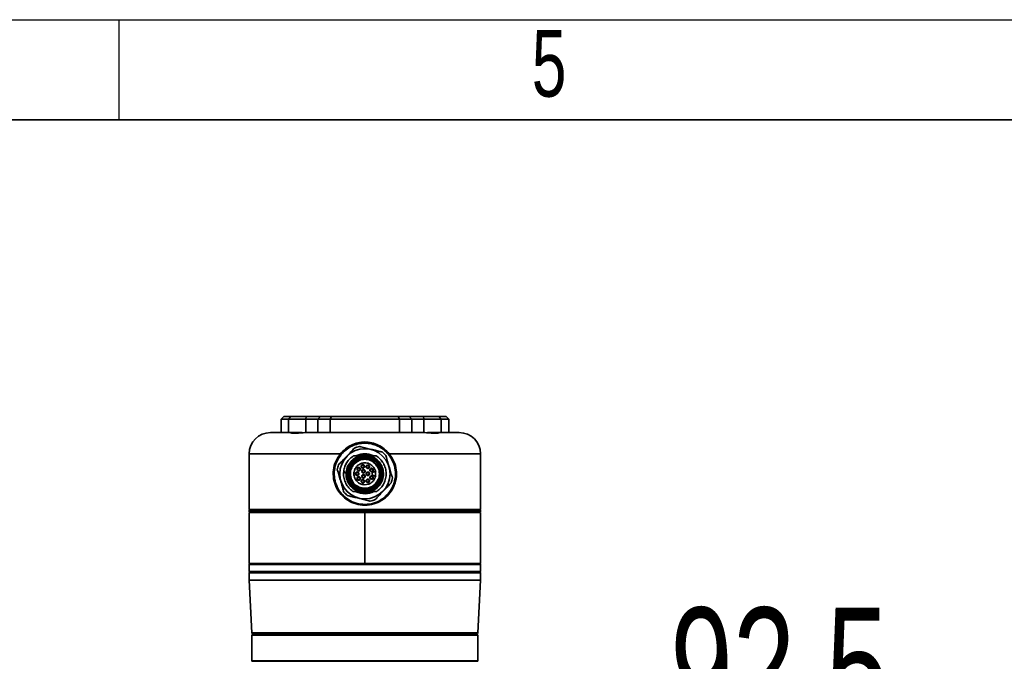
# Model space of a CAD drawing. Header units: millimetres. Extents: x 0 to 297, y 0 to 209.
# Tile 35 of 39: x 121 to 158, y 185 to 209. Entities that reach past the tile are written whole.
import ezdxf

# ---------------------------------------------------------------- set-up
doc = ezdxf.new("R2010")
doc.units = ezdxf.units.MM
doc.layers.add('图层0', color=7, linetype='Continuous')
doc.layers.add('细实线', color=7, linetype='Continuous')
doc.layers.add('粗实线', color=7, linetype='Continuous', lineweight=50)
doc.styles.add('SLDTEXTSTYLE2', font='TXT', dxfattribs={"width": 0.7})
doc.dimstyles.new('SLDDIMSTYLE0', dxfattribs={"dimtxt": 4.5, "dimasz": 3, "dimexe": 0, "dimexo": 0.0625, "dimgap": 1.125, "dimtad": 2, "dimlfac": 10, "dimrnd": 1e-09, "dimzin": 12, "dimdsep": 46, "dimtxsty": 'SLDTEXTSTYLE2', "dimsah": 1, "dimcen": 0.09, "dimadec": 0, "dimazin": 3, "dimtfac": 1, "dimtofl": 0, "dimtmove": 0, "dimatfit": 3, "dimfxl": 0, "dimfrac": 2, "dimtolj": 1, "dimtzin": 12, "dimarcsym": 0})

# ---------------------------------------------------------------- blocks, each defined once
blk = doc.blocks.new('_D_12')
at = {"layer": '图层0'}
for p, q in [((129.357, 175.636), (129.357, 181.856)), ((138.607, 175.636), (138.607, 181.856)), ((138.607, 180.856), (129.357, 180.856)), ((138.607, 180.856), (155.938, 180.856))]:
    blk.add_line(p, q, dxfattribs=at)
for points in [[(129.357, 180.856), (132.357, 180.406), (132.357, 181.306)], [(138.607, 180.856), (135.607, 181.306), (135.607, 180.406)]]:
    blk.add_solid(points, dxfattribs=at)
at = {"layer": '图层0', "insert": (145.463, 186.657), "char_height": 4.5, "attachment_point": 1, "rotation": 360, "style": 'SLDTEXTSTYLE2'}
blk.add_mtext('92.5', dxfattribs=at)

msp = doc.modelspace()

# ---------------------------------------------------------------- linework, layer by layer
at = {"color": 7, "linetype": 'Continuous', "lineweight": 35}
for p, q in [((130.930194, 193.836466), (130.830194, 193.736466)), ((130.830194, 193.736466), (130.830194, 193.236466)), ((131.110109, 193.736466), (130.830194, 193.736466)), ((130.930194, 193.836466), (131.201223, 193.836466)), ((131.110109, 193.736466), (131.201223, 193.836466)), ((131.110109, 193.236466), (131.110109, 193.736466)), ((131.764209, 193.736466), (131.110109, 193.736466)), ((131.201223, 193.836466), (131.77356, 193.836466)), ((131.77356, 193.836466), (131.764209, 193.736466)), ((132.215261, 193.736466), (131.764209, 193.736466)), ((131.77356, 193.836466), (132.314823, 193.836466)), ((132.314823, 193.836466), (132.215261, 193.736466)), ((132.682075, 193.736466), (132.215261, 193.736466)), ((132.314823, 193.836466), (132.723285, 193.836466)), ((132.723285, 193.836466), (132.682075, 193.736466)), ((135.278313, 193.736466), (132.682075, 193.736466)), ((132.682075, 193.736466), (132.682075, 193.236466)), ((132.723285, 193.836466), (135.237103, 193.836466)), ((135.278313, 193.736466), (135.237103, 193.836466)), ((135.237103, 193.836466), (135.645565, 193.836466)), ((135.278313, 193.236466), (135.278313, 193.736466)), ((135.745127, 193.736466), (135.278313, 193.736466)), ((135.645565, 193.836466), (135.745127, 193.736466)), ((135.645565, 193.836466), (136.186828, 193.836466)), ((136.196179, 193.736466), (135.745127, 193.736466)), ((136.186828, 193.836466), (136.196179, 193.736466)), ((136.186828, 193.836466), (136.759165, 193.836466)), ((136.850279, 193.736466), (136.196179, 193.736466)), ((136.759165, 193.836466), (136.850279, 193.736466)), ((136.759165, 193.836466), (137.030194, 193.836466)), ((136.850279, 193.736466), (136.850279, 193.236466)), ((137.130194, 193.736466), (136.850279, 193.736466)), ((137.130194, 193.736466), (137.030194, 193.836466)), ((137.130194, 193.236466), (137.130194, 193.736466)), ((130.430194, 193.236466), (131.191567, 193.236466)), ((131.191567, 193.236466), (131.628539, 193.236466)), ((131.783365, 193.236466), (136.177023, 193.236466)), ((136.331849, 193.236466), (136.768821, 193.236466)), ((136.768821, 193.236466), (137.530194, 193.236466)), ((129.630194, 192.436466), (129.630194, 190.346466)), ((133.062879, 192.436466), (133.092366, 192.417398)), ((134.868022, 192.417398), (134.897509, 192.436466)), ((138.330194, 190.346466), (138.330194, 192.436466)), ((133.452075, 192.106841), (133.45586, 192.110488)), ((133.460393, 192.112994), (133.45586, 192.110488)), ((133.467723, 192.094386), (133.45586, 192.110488)), ((133.458381, 192.114644), (133.502897, 192.163763)), ((133.50708, 192.131385), (133.460393, 192.112994)), ((133.467723, 192.094386), (133.51441, 192.112776)), ((133.502897, 192.163763), (133.552016, 192.208279)), ((133.51441, 192.112776), (133.50708, 192.131384)), ((133.553666, 192.206267), (133.535276, 192.15958)), ((133.535276, 192.15958), (133.553884, 192.15225)), ((133.577113, 192.089547), (133.545323, 192.121337)), ((133.553666, 192.206267), (133.556172, 192.2108)), ((133.553885, 192.15225), (133.572274, 192.198937)), ((133.559819, 192.214585), (133.556172, 192.2108)), ((133.556172, 192.2108), (133.572274, 192.198937)), ((133.758836, 192.20757), (133.577113, 192.089547)), ((133.712404, 192.161138), (133.594821, 192.071839)), ((133.736168, 192.184903), (133.712404, 192.161138)), ((133.814359, 192.263093), (133.758836, 192.20757)), ((134.146326, 192.366466), (133.814061, 192.366466)), ((134.329624, 192.117976), (134.357786, 192.152754)), ((132.842365, 191.880373), (132.875398, 191.881332)), ((132.842416, 191.880383), (132.875122, 191.881332)), ((133.252037, 191.714623), (133.185784, 191.780876)), ((133.699026, 191.90319), (133.704546, 191.90947)), ((133.879233, 191.82769), (133.892694, 191.83802)), ((134.325194, 191.756466), (134.386711, 191.756466)), ((134.385955, 191.756466), (134.385955, 191.616466)), ((134.486765, 191.901493), (134.481869, 191.899415)), ((134.532497, 191.920905), (134.486765, 191.901493)), ((132.870729, 191.41299), (132.847298, 191.411219)), ((133.403291, 191.639894), (133.383838, 191.62044)), ((133.953993, 191.274799), (134.132325, 191.303044)), ((134.138885, 191.373312), (134.11819, 191.359386)), ((134.289169, 191.511656), (134.278558, 191.497702)), ((134.386711, 191.616466), (134.325194, 191.616466)), ((134.365567, 191.301093), (134.454866, 191.418676)), ((134.454866, 191.418676), (134.554065, 191.517875)), ((134.556821, 191.520631), (134.554065, 191.517875)), ((133.746956, 191.026466), (133.838684, 191.026466)), ((133.914168, 191.09011), (133.962311, 191.138253)), ((133.914168, 191.09011), (133.920714, 191.096656)), ((133.962311, 191.138253), (133.965716, 191.141658)), ((134.121704, 191.026466), (134.213432, 191.026466)), ((134.244944, 191.038464), (134.310179, 191.076156)), ((134.325331, 191.19567), (134.404458, 191.262202)), ((134.415065, 191.251595), (134.404458, 191.262202)), ((133.980194, 190.346466), (129.630194, 190.346466)), ((129.650194, 190.336466), (129.630194, 190.316466)), ((129.630194, 190.316466), (138.330194, 190.316466)), ((129.630194, 190.256466), (129.630194, 190.316466)), ((138.330194, 190.256466), (129.630194, 190.256466)), ((129.630194, 190.236466), (129.630194, 188.316466)), ((129.630194, 190.236466), (133.980194, 190.236466)), ((129.650194, 190.336466), (138.310194, 190.336466)), ((129.900194, 190.236466), (129.900194, 190.256466)), ((138.330194, 190.346466), (133.980194, 190.346466)), ((133.980194, 188.316466), (133.980194, 190.236466)), ((133.980194, 190.236466), (138.330194, 190.236466)), ((138.060194, 190.236466), (138.060194, 190.256466)), ((138.310194, 190.336466), (138.330194, 190.316466)), ((138.330194, 190.256466), (138.330194, 190.316466)), ((138.330194, 188.316466), (138.330194, 190.236466)), ((129.630194, 188.316466), (129.650194, 188.296466)), ((133.980194, 188.316466), (129.630194, 188.316466)), ((129.650194, 188.296466), (129.630194, 188.276466)), ((129.630194, 188.276466), (129.630194, 188.016466)), ((134.029045, 188.276466), (129.630194, 188.276466)), ((129.630194, 188.016466), (129.650194, 187.996466)), ((129.630194, 188.016466), (138.330194, 188.016466)), ((129.650194, 187.986466), (129.630194, 187.966466)), ((129.630194, 187.966466), (129.630194, 187.686466)), ((138.330194, 187.966466), (129.630194, 187.966466)), ((133.980194, 188.296466), (129.650194, 188.296466)), ((129.650194, 188.296466), (134.02882, 188.296466)), ((138.310194, 187.996466), (129.650194, 187.996466)), ((129.650194, 187.986466), (138.310194, 187.986466)), ((133.980194, 188.296466), (133.980194, 188.316466)), ((138.330194, 188.316466), (133.980194, 188.316466)), ((138.310194, 188.296466), (133.980194, 188.296466)), ((134.02882, 188.296466), (138.310194, 188.296466)), ((138.330194, 188.276466), (134.029045, 188.276466)), ((138.310194, 188.296466), (138.330194, 188.316466)), ((138.330194, 188.276466), (138.310194, 188.296466)), ((138.310194, 187.996466), (138.330194, 188.016466)), ((138.330194, 187.966466), (138.310194, 187.986466)), ((138.330194, 188.016466), (138.330194, 188.276466)), ((138.330194, 187.686466), (138.330194, 187.966466)), ((129.630194, 187.686466), (129.729195, 185.706441)), ((129.630194, 187.686466), (138.330194, 187.686466)), ((138.231193, 185.706441), (138.330194, 187.686466)), ((129.729195, 185.706441), (129.751273, 185.686466)), ((129.729195, 185.706441), (138.231193, 185.706441)), ((129.730194, 185.616466), (129.730194, 184.656466)), ((129.750194, 185.636466), (133.980194, 185.636466)), ((138.209115, 185.686466), (129.751273, 185.686466)), ((129.880194, 185.686466), (129.880194, 185.636466)), ((133.980194, 185.636466), (138.210194, 185.636466)), ((138.080194, 185.636466), (138.080194, 185.686466)), ((138.209115, 185.686466), (138.231193, 185.706441)), ((138.230194, 184.656466), (138.230194, 185.616466)), ((138.210194, 184.636466), (129.750194, 184.636466))]:
    msp.add_line(p, q, dxfattribs=at)
at = {"color": 8, "linetype": 'Continuous', "lineweight": 35}
for p, q in [((131.764209, 193.736466), (131.764209, 193.235843)), ((132.215261, 193.236466), (132.215261, 193.736466)), ((135.745127, 193.736466), (135.745127, 193.236466)), ((136.196179, 193.23584), (136.196179, 193.736466)), ((133.062879, 192.436466), (129.630194, 192.436466)), ((138.330194, 192.436466), (134.897509, 192.436466)), ((135.09941, 191.353659), (135.063248, 191.348643)), ((133.980194, 185.616466), (129.730194, 185.616466)), ((138.230194, 185.616466), (133.980194, 185.616466)), ((129.730194, 184.656466), (138.230194, 184.656466))]:
    msp.add_line(p, q, dxfattribs=at)
at = {"color": 7, "linetype": 'Continuous', "lineweight": 35}
for centre, radius in [((133.980194, 191.686466), 0.945), ((133.690194, 191.686466), 0.05), ((133.750507, 191.863508), 0.05), ((133.906359, 191.966909), 0.05), ((133.925194, 191.781729), 0.05), ((134.090194, 191.686466), 0.05), ((134.092923, 191.953659), 0.05), ((134.232597, 191.829269), 0.05), ((133.750507, 191.509424), 0.05), ((133.906359, 191.406023), 0.05), ((133.925194, 191.591203), 0.05), ((134.092923, 191.419273), 0.05), ((134.232597, 191.543663), 0.05)]:
    msp.add_circle(centre, radius, dxfattribs=at)
for centre, radius, start, end in [((130.430194, 192.436466), 0.8, 90, 180), ((137.530194, 192.436466), 0.8, 0, 90), ((133.980194, 191.686466), 1.045, 101.0488187, 111.808864), ((133.980194, 191.686466), 0.75, 66.5702564, 113.6941514), ((133.980194, 191.686466), 1.045, 41.0488187, 51.808864), ((133.980194, 191.686466), 0.675, 141.4807304, 257.898508), ((133.980194, 191.686466), 0.675, 102.101492, 128.5192696), ((133.980194, 191.686466), 0.7, 76.2708673, 103.8034997), ((133.980194, 191.686466), 0.6, 51, 106.0449756), ((133.980194, 191.686466), 0.675, 282.101492, 77.898508), ((133.980194, 191.686466), 1.045, 161.0488187, 171.808864), ((133.980194, 191.686466), 0.6, 346.4844079, 23), ((133.980194, 191.686466), 0.6, 186.3178125, 263.6821875), ((133.980194, 191.686466), 0.545, 268.4777942, 330.5701043), ((133.980194, 191.686466), 1.045, 341.0488187, 351.808864), ((133.980194, 191.686466), 1.045, 221.0488187, 231.808864), ((133.980194, 191.686466), 0.75, 243.8707769, 297.2425842), ((133.980194, 191.686466), 0.7, 250.3165595, 289.6283907), ((133.980194, 191.686466), 1.045, 281.0488187, 291.808864), ((129.930194, 190.356466), 0.02, 270, 330), ((138.030194, 190.356466), 0.02, 210, 270), ((129.960194, 187.976466), 0.02, 30, 90), ((138.000194, 187.976466), 0.02, 90, 150), ((129.750194, 185.616466), 0.02, 90, 180), ((138.210194, 185.616466), 0.02, 0, 90), ((129.750194, 184.656466), 0.02, 180, 270), ((138.210194, 184.656466), 0.02, 270, 0)]:
    msp.add_arc(centre, radius, start, end, dxfattribs=at)
at = {"color": 8, "linetype": 'Continuous', "lineweight": 35}
msp.add_arc((130.4254, 190.353906), 0.01745, 271.9186858, 334.7622314, dxfattribs=at)
at = {"color": 7, "linetype": 'Continuous', "lineweight": 35}
for points, knots in [([(131.783365, 193.236466), (131.74258, 193.235517), (131.661139, 193.233623), (131.540967, 193.224087), (131.430314, 193.2164), (131.334724, 193.213243), (131.258553, 193.216437), (131.209649, 193.223759), (131.186556, 193.231315), (131.188196, 193.232683), (131.188329, 193.232794)], [0, 0, 0, 0, 0.142203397, 0.283958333, 0.424707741, 0.564810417, 0.705482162, 0.846314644, 0.987498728, 1, 1, 1, 1]), ([(136.772146, 193.232826), (136.772273, 193.232721), (136.773929, 193.231358), (136.750946, 193.223801), (136.702146, 193.216471), (136.626139, 193.213243), (136.53063, 193.216366), (136.419998, 193.224043), (136.299707, 193.233593), (136.218117, 193.235504), (136.177023, 193.236466)], [0, 0, 0, 0, 0.011825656, 0.153525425, 0.294220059, 0.434268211, 0.574885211, 0.715662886, 0.856792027, 1, 1, 1, 1]), ([(133.062879, 192.436466), (133.12238, 192.502072), (133.241361, 192.633259), (133.46876, 192.774047), (133.716545, 192.862944), (133.979388, 192.893214), (134.242226, 192.863371), (134.490062, 192.774738), (134.717974, 192.634184), (134.837356, 192.502711), (134.897509, 192.436466)], [0, 0, 0, 0, 0.12553062, 0.251016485, 0.375862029, 0.499390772, 0.623639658, 0.748340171, 0.873198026, 1, 1, 1, 1]), ([(134.868022, 192.417398), (134.809741, 192.479597), (134.693724, 192.603413), (134.473269, 192.735006), (134.23355, 192.817947), (133.97942, 192.84581), (133.725278, 192.817548), (133.485615, 192.734364), (133.265643, 192.602546), (133.150015, 192.478997), (133.092366, 192.417398)], [0, 0, 0, 0, 0.125733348, 0.250290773, 0.375429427, 0.500614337, 0.625065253, 0.750349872, 0.875530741, 1, 1, 1, 1]), ([(134.897509, 192.436466), (134.961231, 192.345477), (135.088616, 192.163583), (135.174239, 191.834647), (135.169424, 191.496774), (135.068144, 191.17419), (134.882091, 190.894471), (134.62587, 190.677328), (134.31792, 190.538661), (133.981355, 190.490514), (133.644325, 190.538046), (133.335576, 190.676582), (133.078886, 190.8938), (132.89277, 191.173203), (132.791309, 191.495106), (132.785905, 191.832526), (132.871027, 192.16223), (132.998787, 192.344852), (133.062879, 192.436466)], [0, 0, 0, 0, 0.0623801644, 0.1247025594, 0.1870426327, 0.2494517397, 0.3119653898, 0.3745415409, 0.4370877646, 0.4997580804, 0.5625214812, 0.6252621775, 0.6879031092, 0.750379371, 0.8126384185, 0.8748543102, 0.9372193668, 1, 1, 1, 1]), ([(133.092366, 192.417398), (133.030326, 192.328082), (132.906584, 192.149935), (132.824304, 191.828752), (132.82952, 191.500052), (132.927641, 191.186446), (133.10766, 190.914182), (133.356027, 190.702426), (133.654913, 190.567292), (133.981319, 190.520905), (134.307271, 190.567892), (134.605385, 190.703152), (134.853298, 190.914836), (135.033256, 191.187409), (135.131202, 191.501677), (135.135848, 191.830818), (135.053084, 192.151255), (134.929704, 192.328692), (134.868022, 192.417398)], [0, 0, 0, 0, 0.062839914, 0.125337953, 0.187709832, 0.250094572, 0.312617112, 0.375189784, 0.437743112, 0.500240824, 0.562646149, 0.625006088, 0.687514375, 0.750074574, 0.812609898, 0.875106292, 0.937561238, 1, 1, 1, 1]), ([(133.591964, 192.656674), (133.547852, 192.610305), (133.458287, 192.516157), (133.31863, 192.369355), (133.179624, 192.223237), (133.072215, 192.110333), (133.010703, 192.045674), (132.991838, 192.025843)], [0, 0, 0, 0, 0.228367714, 0.463680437, 0.678494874, 0.901395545, 1, 1, 1, 1]), ([(134.626304, 192.507787), (134.601191, 192.513849), (134.515618, 192.534505), (134.362873, 192.571377), (134.166943, 192.618673), (133.972595, 192.665587), (133.845663, 192.696227), (133.782674, 192.711433), (133.779925, 192.712096)], [0, 0, 0, 0, 0.093123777, 0.317319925, 0.541027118, 0.765100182, 0.989748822, 1, 1, 1, 1]), ([(133.558768, 192.366465), (133.509919, 192.331627), (133.41222, 192.26195), (133.300481, 192.1194), (133.218492, 191.957886), (133.196691, 191.839877), (133.185792, 191.780875)], [0, 0, 0, 0, 0.2499966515, 0.4999923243, 0.7500055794, 1, 1, 1, 1]), ([(133.3894, 191.311017), (133.352665, 191.384342), (133.276657, 191.536063), (133.274189, 191.798286), (133.357568, 192.046913), (133.47674, 192.16772), (133.534336, 192.226105)], [0, 0, 0, 0, 0.241646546, 0.5, 0.758353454, 1, 1, 1, 1]), ([(133.577113, 192.089547), (133.549229, 192.059053), (133.493355, 191.997949), (133.437372, 191.886006), (133.403162, 191.765121), (133.403248, 191.681689), (133.403291, 191.639894)], [0, 0, 0, 0, 0.24857483, 0.498099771, 0.748574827, 1, 1, 1, 1]), ([(133.52411, 192.14255), (133.521559, 192.14025), (133.516458, 192.135651), (133.510207, 192.132804), (133.507081, 192.13138)], [0, 0, 0, 0, 0.499988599, 1, 1, 1, 1]), ([(133.514413, 192.112768), (133.51879, 192.11476), (133.527544, 192.118742), (133.53469, 192.125179), (133.538263, 192.128398)], [0, 0, 0, 0, 0.499989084, 1, 1, 1, 1]), ([(133.53528, 192.159579), (133.533856, 192.156453), (133.531009, 192.150202), (133.52641, 192.145101), (133.52411, 192.14255)], [0, 0, 0, 0, 0.500011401, 1, 1, 1, 1]), ([(133.538263, 192.128398), (133.541481, 192.131971), (133.547918, 192.139116), (133.551901, 192.14787), (133.553892, 192.152247)], [0, 0, 0, 0, 0.500010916, 1, 1, 1, 1]), ([(133.814061, 192.366466), (133.771176, 192.366466), (133.706694, 192.366466), (133.621924, 192.366466), (133.579831, 192.366466), (133.558769, 192.366466)], [0, 0, 0, 0, 0.49804717, 0.748841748, 1, 1, 1, 1]), ([(134.33864, 192.089831), (134.290749, 192.127381), (134.186364, 192.209226), (133.980006, 192.243843), (133.763741, 192.20605), (133.651127, 192.116576), (133.594821, 192.071839)], [0, 0, 0, 0, 0.220315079, 0.480210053, 0.740105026, 1, 1, 1, 1]), ([(133.736168, 192.184903), (133.784948, 192.206785), (133.883022, 192.25078), (134.0465, 192.260158), (134.20883, 192.228631), (134.30222, 192.171036), (134.349152, 192.142092)], [0, 0, 0, 0, 0.246128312, 0.494846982, 0.746140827, 1, 1, 1, 1]), ([(134.121704, 192.346466), (134.074534, 192.346466), (133.980194, 192.346466), (133.885854, 192.346466), (133.838684, 192.346466)], [0, 0, 0, 0, 0.499999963, 1, 1, 1, 1]), ([(134.146326, 192.366466), (134.215432, 192.342764), (134.357345, 192.29409), (134.529395, 192.139618), (134.644822, 191.942394), (134.6907, 191.722047), (134.667066, 191.49822), (134.571921, 191.29045), (134.416164, 191.119562), (134.279824, 191.056954), (134.213432, 191.026466)], [0, 0, 0, 0, 0.121738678, 0.25, 0.378261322, 0.5, 0.621738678, 0.75, 0.878261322, 1, 1, 1, 1]), ([(134.401619, 192.366466), (134.382869, 192.366466), (134.331698, 192.366466), (134.246887, 192.366466), (134.179886, 192.366466), (134.146326, 192.366466)], [0, 0, 0, 0, 0.224004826, 0.611319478, 1, 1, 1, 1]), ([(134.486765, 191.901493), (134.467272, 191.942309), (134.428199, 192.024124), (134.362531, 192.086645), (134.329624, 192.117976)], [0, 0, 0, 0, 0.498885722, 1, 1, 1, 1]), ([(134.365567, 191.301093), (134.410294, 191.357394), (134.499747, 191.469997), (134.537695, 191.68634), (134.501936, 191.89583), (134.417749, 192.002752), (134.377991, 192.053245)], [0, 0, 0, 0, 0.256750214, 0.513500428, 0.770250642, 1, 1, 1, 1]), ([(134.401619, 192.366465), (134.455378, 192.327532), (134.562895, 192.249668), (134.681515, 192.087172), (134.759004, 191.903087), (134.788205, 191.704966), (134.768113, 191.505713), (134.699125, 191.318272), (134.58806, 191.150523), (134.484219, 191.06782), (134.432298, 191.026469)], [0, 0, 0, 0, 0.124999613, 0.249997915, 0.374996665, 0.499998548, 0.625001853, 0.750002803, 0.875001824, 1, 1, 1, 1]), ([(135.014533, 191.537579), (134.996432, 191.598966), (134.959681, 191.723606), (134.902375, 191.917953), (134.845336, 192.111394), (134.801263, 192.260865), (134.776022, 192.346466), (134.768281, 192.37272)], [0, 0, 0, 0, 0.2283677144, 0.463680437, 0.6784948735, 0.901395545, 1, 1, 1, 1]), ([(132.945855, 191.835353), (132.963955, 191.773967), (133.000707, 191.649326), (133.058013, 191.454979), (133.115052, 191.261538), (133.159125, 191.112067), (133.184366, 191.026466), (133.192107, 191.000213)], [0, 0, 0, 0, 0.228367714, 0.463680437, 0.678494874, 0.901395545, 1, 1, 1, 1]), ([(133.191846, 191.782049), (133.187235, 191.756355), (133.170926, 191.665494), (133.194188, 191.50544), (133.260753, 191.318345), (133.372456, 191.150504), (133.476212, 191.067814), (133.52809, 191.026469)], [0, 0, 0, 0, 0.089730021, 0.317302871, 0.544871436, 0.772436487, 1, 1, 1, 1]), ([(133.281185, 191.649231), (133.280555, 191.655103), (133.279273, 191.667066), (133.271345, 191.690907), (133.259874, 191.704997), (133.252037, 191.714623)], [0, 0, 0, 0, 0.233966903, 0.476656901, 1, 1, 1, 1]), ([(133.436123, 191.681797), (133.444189, 191.612), (133.460508, 191.470808), (133.585856, 191.292092), (133.765935, 191.166038), (133.908774, 191.149657), (133.980194, 191.141466)], [0, 0, 0, 0, 0.245779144, 0.497186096, 0.748593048, 1, 1, 1, 1]), ([(134.500381, 191.907273), (134.524805, 191.841105), (134.573979, 191.707883), (134.547551, 191.56831), (134.534249, 191.498059)], [0, 0, 0, 0, 0.496669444, 1, 1, 1, 1]), ([(132.824922, 191.401963), (132.83414, 191.406797), (132.851207, 191.415745), (132.870317, 191.415047), (132.879105, 191.414726)], [0, 0, 0, 0, 0.540123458, 1, 1, 1, 1]), ([(133.959684, 191.135626), (133.892484, 191.141919), (133.757179, 191.154591), (133.579541, 191.264011), (133.443486, 191.425515), (133.409375, 191.56076), (133.392211, 191.628813)], [0, 0, 0, 0, 0.245080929, 0.493468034, 0.745120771, 1, 1, 1, 1]), ([(134.368423, 190.716259), (134.412536, 190.762628), (134.502101, 190.856776), (134.641758, 191.003578), (134.780764, 191.149695), (134.888172, 191.262599), (134.949685, 191.327259), (134.96855, 191.347089)], [0, 0, 0, 0, 0.228367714, 0.463680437, 0.678494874, 0.901395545, 1, 1, 1, 1]), ([(134.389827, 191.276832), (134.424535, 191.311529), (134.494503, 191.381476), (134.534107, 191.472169), (134.554065, 191.517875)], [0, 0, 0, 0, 0.496037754, 1, 1, 1, 1]), ([(133.462876, 191.272578), (133.465114, 191.254015), (133.467538, 191.233913), (133.462629, 191.214693), (133.462253, 191.213222)], [0, 0, 0, 0, 0.923455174, 1, 1, 1, 1]), ([(133.528091, 191.026466), (133.544835, 191.026466), (133.578323, 191.026466), (133.641562, 191.026466), (133.688576, 191.026466), (133.718457, 191.026466)], [0, 0, 0, 0, 0.267089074, 0.534182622, 1, 1, 1, 1]), ([(133.746957, 191.026466), (133.746837, 191.026466), (133.746585, 191.026466), (133.744067, 191.026466), (133.735158, 191.026466), (133.725534, 191.026466), (133.718457, 191.026466)], [0, 0, 0, 0, 0.077327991, 0.162930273, 0.384476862, 1, 1, 1, 1]), ([(133.838684, 191.026466), (133.905357, 191.026466), (134.000249, 191.026466), (134.093864, 191.026466), (134.121704, 191.026466)], [0, 0, 0, 0, 0.7026147, 1, 1, 1, 1]), ([(133.920714, 191.096656), (133.992391, 191.094903), (134.136179, 191.091387), (134.262154, 191.160839), (134.325331, 191.19567)], [0, 0, 0, 0, 0.498492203, 1, 1, 1, 1]), ([(133.962311, 191.138253), (134.000099, 191.136677), (134.076197, 191.133505), (134.189024, 191.15891), (134.297009, 191.204502), (134.35875, 191.252615), (134.389827, 191.276832)], [0, 0, 0, 0, 0.244924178, 0.493231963, 0.74492377, 1, 1, 1, 1]), ([(134.213432, 191.026466), (134.250233, 191.026466), (134.305518, 191.026466), (134.378174, 191.026466), (134.414251, 191.026466), (134.432297, 191.026466)], [0, 0, 0, 0, 0.49876379, 0.749267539, 1, 1, 1, 1]), ([(135.037482, 191.23169), (135.034283, 191.235201), (135.026878, 191.24333), (135.024642, 191.254661), (135.023372, 191.261097)], [0, 0, 0, 0, 0.431935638, 1, 1, 1, 1]), ([(135.0301, 191.228258), (135.032055, 191.223501), (135.036878, 191.21176), (135.047055, 191.205111), (135.053108, 191.201156)], [0, 0, 0, 0, 0.405223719, 1, 1, 1, 1]), ([(133.334084, 190.865146), (133.359197, 190.859084), (133.44477, 190.838427), (133.597515, 190.801555), (133.793445, 190.754259), (133.987793, 190.707345), (134.114724, 190.676705), (134.177714, 190.6615), (134.180463, 190.660836)], [0, 0, 0, 0, 0.093123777, 0.317319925, 0.541027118, 0.765100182, 0.989748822, 1, 1, 1, 1])]:
    msp.add_open_spline(points, degree=3, knots=knots, dxfattribs=at)
for points in [[(134.443349, 191.223311), (134.378448, 191.171338), (134.248646, 191.067391), (133.998362, 191.016702), (133.750187, 191.056168), (133.533421, 191.186069), (133.379884, 191.386788), (133.312659, 191.628922), (133.334775, 191.883328), (133.423407, 192.024033), (133.467723, 192.094386)], [(133.545323, 192.121337), (133.494943, 192.057883), (133.394183, 191.930976), (133.349992, 191.685657), (133.397014, 191.445191), (133.534002, 191.240274), (133.738919, 191.103286), (133.979385, 191.056264), (134.224704, 191.100456), (134.351611, 191.201215), (134.415065, 191.251595)], [(133.594821, 192.071839), (133.570256, 192.04423), (133.521127, 191.989011), (133.470923, 191.88953), (133.438903, 191.782799), (133.436559, 191.708925), (133.435386, 191.671989)], [(133.534336, 192.226105), (133.576984, 192.257415), (133.662281, 192.320036), (133.763468, 192.350989), (133.814061, 192.366466)], [(134.415065, 191.251595), (134.465445, 191.315049), (134.566205, 191.441956), (134.610396, 191.687275), (134.563374, 191.927741), (134.426386, 192.132658), (134.221469, 192.269646), (133.981003, 192.316668), (133.735684, 192.272477), (133.608777, 192.171717), (133.545323, 192.121337)], [(133.688512, 191.394785), (133.654721, 191.437345), (133.587138, 191.522466), (133.557497, 191.687009), (133.589036, 191.848297), (133.680919, 191.985741), (133.818363, 192.077624), (133.979652, 192.109163), (134.144195, 192.079522), (134.229315, 192.011939), (134.271875, 191.978148)], [(133.572274, 192.198937), (133.642627, 192.243253), (133.783332, 192.331885), (134.037738, 192.354001), (134.279872, 192.286776), (134.480591, 192.133239), (134.610492, 191.916473), (134.649958, 191.668298), (134.599269, 191.418014), (134.495322, 191.288212), (134.443349, 191.223311)], [(133.860398, 192.012871), (133.867104, 192.018195), (133.880517, 192.028845), (133.906445, 192.033515), (133.93186, 192.028546), (133.953517, 192.014067), (133.967995, 191.99241), (133.972965, 191.966995), (133.968295, 191.941067), (133.957645, 191.927655), (133.952321, 191.920948)], [(134.481869, 191.899415), (134.461884, 191.939385), (134.421915, 192.019327), (134.356087, 192.079783), (134.323174, 192.110011)], [(133.736155, 191.640505), (133.729449, 191.63518), (133.716036, 191.624531), (133.690108, 191.61986), (133.664694, 191.62483), (133.643036, 191.639308), (133.628558, 191.660966), (133.623588, 191.686381), (133.628259, 191.712308), (133.638908, 191.725721), (133.644233, 191.732427)], [(133.644233, 191.732427), (133.649131, 191.736553), (133.658928, 191.744804), (133.677376, 191.751097), (133.696646, 191.752107), (133.715429, 191.747388), (133.732047, 191.737444), (133.744958, 191.723103), (133.753554, 191.705609), (133.754647, 191.692847), (133.755193, 191.686466)], [(133.796468, 191.817547), (133.790065, 191.812413), (133.777257, 191.802144), (133.75257, 191.797068), (133.728054, 191.800844), (133.706571, 191.813519), (133.691243, 191.833197), (133.684351, 191.857026), (133.686217, 191.88216), (133.694757, 191.89618), (133.699026, 191.90319)], [(133.704546, 191.90947), (133.711252, 191.914794), (133.724665, 191.925444), (133.750593, 191.930114), (133.776007, 191.925145), (133.797665, 191.910666), (133.812143, 191.889009), (133.817113, 191.863594), (133.812442, 191.837666), (133.801793, 191.824254), (133.796468, 191.817547)], [(133.755193, 191.686466), (133.754953, 191.68221), (133.754473, 191.673698), (133.750581, 191.661453), (133.744674, 191.650042), (133.738995, 191.643684), (133.736155, 191.640505)], [(133.922908, 191.904052), (133.915892, 191.902902), (133.901859, 191.9006), (133.880818, 191.905944), (133.862602, 191.917262), (133.848989, 191.933953), (133.841429, 191.954122), (133.840828, 191.975559), (133.846812, 191.996427), (133.855869, 192.00739), (133.860398, 192.012871)], [(133.971155, 191.735768), (133.964449, 191.730443), (133.951036, 191.719794), (133.925108, 191.715123), (133.899694, 191.720093), (133.878036, 191.734571), (133.863558, 191.756229), (133.858588, 191.781643), (133.863259, 191.807571), (133.873908, 191.820984), (133.879233, 191.82769)], [(133.892694, 191.83802), (133.899858, 191.84121), (133.914185, 191.847589), (133.938202, 191.846783), (133.960255, 191.838154), (133.977885, 191.822161), (133.98877, 191.800991), (133.991398, 191.777457), (133.985961, 191.754049), (133.97609, 191.741861), (133.971155, 191.735768)], [(133.952321, 191.920948), (133.947979, 191.917156), (133.939297, 191.909572), (133.928371, 191.905892), (133.922908, 191.904052)], [(134.136155, 191.640505), (134.129449, 191.63518), (134.116036, 191.624531), (134.090108, 191.61986), (134.064694, 191.62483), (134.043036, 191.639308), (134.028558, 191.660966), (134.023588, 191.686381), (134.028259, 191.712308), (134.038908, 191.725721), (134.044233, 191.732427)], [(134.067657, 191.893772), (134.06292, 191.896179), (134.053446, 191.900992), (134.041989, 191.912303), (134.033456, 191.925822), (134.028496, 191.941063), (134.027351, 191.957049), (134.030164, 191.972786), (134.036517, 191.98758), (134.04348, 191.995607), (134.046962, 191.99962)], [(134.044233, 191.732427), (134.049131, 191.736553), (134.058928, 191.744804), (134.077376, 191.751097), (134.096646, 191.752107), (134.115429, 191.747388), (134.132047, 191.737444), (134.144958, 191.723103), (134.153554, 191.705609), (134.154647, 191.692847), (134.155193, 191.686466)], [(134.046962, 191.99962), (134.053668, 192.004945), (134.067081, 192.015594), (134.093009, 192.020265), (134.118424, 192.015295), (134.140081, 192.000817), (134.154559, 191.979159), (134.159529, 191.953745), (134.154859, 191.927817), (134.144209, 191.914404), (134.138885, 191.907698)], [(134.138885, 191.907698), (134.133954, 191.903546), (134.124094, 191.895243), (134.105557, 191.88904), (134.086049, 191.887805), (134.073787, 191.891783), (134.067657, 191.893772)], [(134.155193, 191.686466), (134.154953, 191.68221), (134.154473, 191.673698), (134.150581, 191.661453), (134.144674, 191.650042), (134.138995, 191.643684), (134.136155, 191.640505)], [(134.278558, 191.783308), (134.271852, 191.777983), (134.258439, 191.767334), (134.232512, 191.762663), (134.207097, 191.767633), (134.185439, 191.782111), (134.170961, 191.803769), (134.165991, 191.829184), (134.170662, 191.855111), (134.181311, 191.868524), (134.186636, 191.87523)], [(134.186636, 191.87523), (134.190397, 191.878521), (134.19792, 191.885103), (134.211683, 191.891381), (134.226376, 191.894558), (134.24144, 191.894242), (134.25604, 191.890521), (134.269349, 191.883533), (134.280934, 191.873805), (134.286424, 191.865452), (134.289169, 191.861276)], [(134.325194, 191.616466), (134.318322, 191.617055), (134.304578, 191.618232), (134.285738, 191.627489), (134.270294, 191.641393), (134.259584, 191.65929), (134.254503, 191.679517), (134.255591, 191.70027), (134.262367, 191.720137), (134.271253, 191.730688), (134.275696, 191.735964)], [(134.271875, 191.978148), (134.299602, 191.945649), (134.355054, 191.880652), (134.376159, 191.797861), (134.386711, 191.756466)], [(134.275696, 191.735964), (134.27912, 191.739022), (134.285968, 191.745138), (134.298256, 191.7515), (134.311444, 191.75569), (134.320611, 191.756208), (134.325194, 191.756466)], [(134.289169, 191.861276), (134.292062, 191.854813), (134.297847, 191.841888), (134.298017, 191.820366), (134.292101, 191.799672), (134.283073, 191.788762), (134.278558, 191.783308)], [(133.746956, 191.026466), (133.675427, 191.058892), (133.532368, 191.123744), (133.437056, 191.248593), (133.3894, 191.311017)], [(133.699026, 191.469742), (133.694903, 191.476436), (133.686656, 191.489824), (133.684374, 191.513686), (133.6897, 191.537058), (133.699597, 191.549276), (133.704546, 191.555385)], [(133.953993, 191.274799), (133.904274, 191.282688), (133.804835, 191.298465), (133.727286, 191.362678), (133.688512, 191.394785)], [(133.796469, 191.463462), (133.793014, 191.460408), (133.786104, 191.454299), (133.773585, 191.448169), (133.760176, 191.444643), (133.746295, 191.444073), (133.732603, 191.44642), (133.719758, 191.451638), (133.708129, 191.459325), (133.702061, 191.46627), (133.699026, 191.469742)], [(133.704546, 191.555385), (133.711252, 191.56071), (133.724665, 191.571359), (133.750593, 191.57603), (133.776008, 191.57106), (133.797665, 191.556582), (133.812144, 191.534924), (133.817113, 191.509509), (133.812443, 191.483582), (133.801793, 191.470169), (133.796469, 191.463462)], [(133.88981, 191.343166), (133.884424, 191.345032), (133.873651, 191.348763), (133.860034, 191.359431), (133.849505, 191.37298), (133.842892, 191.388868), (133.8406, 191.405924), (133.84287, 191.422933), (133.849259, 191.439008), (133.856685, 191.447659), (133.860398, 191.451984)], [(133.971155, 191.545242), (133.964449, 191.539917), (133.951036, 191.529268), (133.925108, 191.524598), (133.899694, 191.529567), (133.878036, 191.544046), (133.863558, 191.565703), (133.858588, 191.591118), (133.863259, 191.617046), (133.873908, 191.630458), (133.879233, 191.637165)], [(133.860398, 191.451984), (133.867104, 191.457309), (133.880517, 191.467958), (133.906445, 191.472629), (133.93186, 191.467659), (133.953517, 191.453181), (133.967995, 191.431523), (133.972965, 191.406108), (133.968295, 191.380181), (133.957645, 191.366768), (133.952321, 191.360062)], [(133.879233, 191.637165), (133.884727, 191.641706), (133.895717, 191.650789), (133.916574, 191.656675), (133.938245, 191.656388), (133.951211, 191.650459), (133.957693, 191.647494)], [(133.952321, 191.360062), (133.948023, 191.356366), (133.939428, 191.348974), (133.923489, 191.342649), (133.906533, 191.340082), (133.895385, 191.342138), (133.88981, 191.343166)], [(133.957693, 191.647494), (133.961827, 191.644727), (133.970094, 191.639193), (133.979693, 191.627597), (133.986567, 191.614309), (133.990199, 191.599761), (133.990456, 191.584769), (133.987255, 191.570155), (133.980984, 191.55647), (133.974432, 191.548985), (133.971155, 191.545242)], [(134.11819, 191.359386), (134.111023, 191.357176), (134.096691, 191.352755), (134.073954, 191.355823), (134.053657, 191.36584), (134.037922, 191.382262), (134.028636, 191.403023), (134.027001, 191.425598), (134.032723, 191.447816), (134.042216, 191.459428), (134.046962, 191.465234)], [(134.046962, 191.465234), (134.053668, 191.470559), (134.067081, 191.481208), (134.093009, 191.485879), (134.118424, 191.480909), (134.140081, 191.466431), (134.154559, 191.444773), (134.159529, 191.419359), (134.154859, 191.393431), (134.144209, 191.380018), (134.138885, 191.373312)], [(134.386711, 191.616466), (134.378186, 191.582244), (134.361135, 191.5138), (134.303546, 191.42402), (134.227534, 191.349193), (134.164061, 191.318427), (134.132325, 191.303044)], [(134.278558, 191.497702), (134.271852, 191.492377), (134.258439, 191.481728), (134.232512, 191.477058), (134.207097, 191.482027), (134.185439, 191.496505), (134.170961, 191.518163), (134.165991, 191.543578), (134.170662, 191.569505), (134.181311, 191.582918), (134.186636, 191.589625)], [(134.186636, 191.589625), (134.192709, 191.594547), (134.204856, 191.60439), (134.22818, 191.60985), (134.251649, 191.607294), (134.272793, 191.596524), (134.288822, 191.579027), (134.297556, 191.557095), (134.298529, 191.53316), (134.292289, 191.518824), (134.289169, 191.511656)], [(134.404458, 191.262202), (134.440795, 191.304042), (134.513469, 191.387723), (134.546875, 191.493401), (134.563578, 191.54624)]]:
    msp.add_open_spline(points, degree=3, dxfattribs=at)
at = {"color": 8, "linetype": 'Continuous', "lineweight": 35}
for points, knots in [([(133.277485, 191.657655), (133.280472, 191.604383), (133.287567, 191.477848), (133.37663, 191.294901), (133.521413, 191.125665), (133.652776, 191.059533), (133.718457, 191.026466)], [0, 0, 0, 0, 0.195093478, 0.463395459, 0.731697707, 1, 1, 1, 1]), ([(135.027597, 191.220184), (135.030743, 191.215808), (135.037352, 191.206618), (135.047692, 191.203033), (135.053108, 191.201156)], [0, 0, 0, 0, 0.4761329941, 1, 1, 1, 1])]:
    msp.add_open_spline(points, degree=3, knots=knots, dxfattribs=at)
at = {"layer": '图层0'}
msp.add_line((124.74, 208.761346), (124.74, 205), dxfattribs=at)
at = {"layer": '粗实线', "lineweight": 35}
msp.add_line((25, 205), (292, 205), dxfattribs=at)
at = {"layer": '细实线'}
msp.add_line((2.753373, 208.761346), (297.246533, 208.761346), dxfattribs=at)

# ---------------------------------------------------------------- texts
at = {"layer": '图层0', "insert": (140.253968, 208.368067), "char_height": 2.5, "attachment_point": 1, "style": 'SLDTEXTSTYLE2'}
msp.add_mtext('5', dxfattribs=at)

# ---------------------------------------------------------------- dimensions: what is measured, and where the dimension line sits
at = {"layer": '图层0'}
dim = msp.add_linear_dim(base=(129.356679, 180.856064), p1=(138.606676, 174.636466), p2=(129.356676, 174.636472), angle=359.9999662, dimstyle='SLDDIMSTYLE0', dxfattribs=at)
dim.commit()
dim.dimension.update_dxf_attribs({"geometry": '_D_12', "text_midpoint": (150.700155, 180.856052), "dimtype": 160})

doc.saveas('drawing.dxf')
